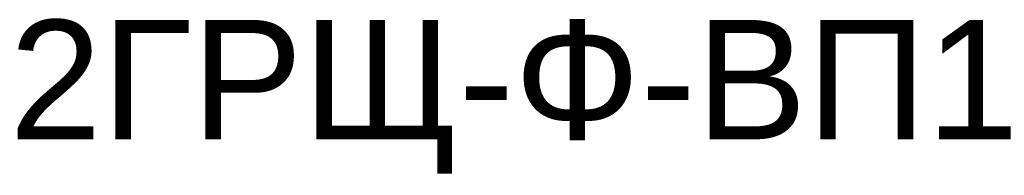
# Model space of a CAD drawing. Header units: millimetres. Extents: x -810 to 16775, y 0 to 287.
# Tile 13 of 20: x 37.12 to 57.79, y 120.02 to 123.29. Entities that reach past the tile are written whole.
import ezdxf

# ---------------------------------------------------------------- set-up
doc = ezdxf.new("R2010")
doc.units = ezdxf.units.MM
doc.layers.get('0').update_dxf_attribs({"linetype": 'CONTINUOUS'})
doc.layers.add('AK_Table', color=7, linetype='CONTINUOUS', lineweight=35)
doc.styles.add('Arial', font='arial.ttf')
doc.styles.add('PT Sans Narrow', font='PTN57F.ttf')

# ---------------------------------------------------------------- blocks, each defined once
blk = doc.blocks.new('*T20')
at = {"layer": 'AK_Table', "color": 0, "linetype": 'ByBlock', "lineweight": -2, "ltscale": 10, "transparency": 16777216}
for p, q in [((0, 0), (395, 0)), ((0, 0), (0, -169.333)), ((25, 0), (25, -169.333)), ((70, 0), (70, -169.333)), ((115, 0), (115, -169.333)), ((175, 0), (175, -169.333)), ((225, 0), (225, -169.333)), ((245, 0), (245, -169.333)), ((265, 0), (265, -169.333)), ((315, 0), (315, -169.333)), ((335, 0), (335, -169.333)), ((355, 0), (355, -169.333)), ((395, 0), (395, -169.333)), ((420, 0), (815, 0)), ((420, 0), (420, -216)), ((445, 0), (445, -216)), ((490, 0), (490, -216)), ((535, 0), (535, -216)), ((595, 0), (595, -216)), ((645, 0), (645, -216)), ((665, 0), (665, -216)), ((685, 0), (685, -216)), ((735, 0), (735, -216)), ((755, 0), (755, -216)), ((775, 0), (775, -216)), ((815, 0), (815, -216)), ((840, 0), (1235, 0)), ((840, 0), (840, -208.182)), ((865, 0), (865, -208.182)), ((910, 0), (910, -208.182)), ((955, 0), (955, -208.182)), ((1015, 0), (1015, -208.182)), ((1065, 0), (1065, -208.182)), ((1085, 0), (1085, -208.182)), ((1105, 0), (1105, -208.182)), ((1155, 0), (1155, -208.182)), ((1175, 0), (1175, -208.182)), ((1195, 0), (1195, -208.182)), ((1235, 0), (1235, -208.182)), ((1260, 0), (1655, 0)), ((1260, 0), (1260, -72)), ((1285, 0), (1285, -72)), ((1330, 0), (1330, -72)), ((1375, 0), (1375, -72)), ((1435, 0), (1435, -72)), ((1485, 0), (1485, -72)), ((1505, 0), (1505, -72)), ((1525, 0), (1525, -72)), ((1575, 0), (1575, -72)), ((1595, 0), (1595, -72)), ((1615, 0), (1615, -72)), ((1655, 0), (1655, -72)), ((0, -8), (395, -8)), ((420, -8), (815, -8)), ((840, -8), (1235, -8)), ((1260, -8), (1655, -8)), ((420, -16), (815, -16)), ((840, -16), (1235, -16)), ((1260, -16), (1655, -16)), ((0, -17.333), (395, -17.333)), ((420, -24), (815, -24)), ((840, -24), (1235, -24)), ((1260, -24), (1655, -24)), ((0, -25.333), (395, -25.333)), ((420, -32), (815, -32)), ((840, -32), (1235, -32)), ((1260, -32), (1655, -32)), ((0, -33.333), (395, -33.333)), ((420, -40), (815, -40)), ((840, -40), (1235, -40)), ((1260, -40), (1655, -40)), ((0, -41.333), (395, -41.333)), ((420, -48), (815, -48)), ((840, -48), (1235, -48)), ((1260, -48), (1655, -48)), ((0, -49.333), (395, -49.333)), ((420, -56), (815, -56)), ((840, -56), (1235, -56)), ((1260, -56), (1655, -56)), ((0, -57.333), (395, -57.333)), ((420, -64), (815, -64)), ((840, -64), (1235, -64)), ((1260, -64), (1655, -64)), ((0, -65.333), (395, -65.333)), ((420, -72), (815, -72)), ((840, -72), (1235, -72)), ((1260, -72), (1655, -72)), ((0, -73.333), (395, -73.333)), ((420, -80), (815, -80)), ((840, -80.182), (1235, -80.182)), ((0, -81.333), (395, -81.333)), ((420, -88), (815, -88)), ((840, -88.182), (1235, -88.182)), ((0, -89.333), (395, -89.333)), ((420, -96), (815, -96)), ((840, -96.182), (1235, -96.182)), ((0, -97.333), (395, -97.333)), ((420, -104), (815, -104)), ((840, -104.182), (1235, -104.182)), ((0, -105.333), (395, -105.333)), ((420, -112), (815, -112)), ((840, -112.182), (1235, -112.182)), ((0, -113.333), (395, -113.333)), ((420, -120), (815, -120)), ((840, -120.182), (1235, -120.182)), ((0, -121.333), (395, -121.333)), ((420, -128), (815, -128)), ((840, -128.182), (1235, -128.182)), ((0, -129.333), (395, -129.333)), ((420, -136), (815, -136)), ((840, -136.182), (1235, -136.182)), ((0, -137.333), (395, -137.333)), ((420, -144), (815, -144)), ((840, -144.182), (1235, -144.182)), ((0, -145.333), (395, -145.333)), ((420, -152), (815, -152)), ((840, -152.182), (1235, -152.182)), ((0, -153.333), (395, -153.333)), ((420, -160), (815, -160)), ((840, -160.182), (1235, -160.182)), ((0, -161.333), (395, -161.333)), ((420, -168), (815, -168)), ((840, -168.182), (1235, -168.182)), ((0, -169.333), (395, -169.333)), ((420, -176), (815, -176)), ((840, -176.182), (1235, -176.182)), ((420, -184), (815, -184)), ((840, -184.182), (1235, -184.182)), ((420, -192), (815, -192)), ((840, -192.182), (1235, -192.182)), ((420, -200), (815, -200)), ((840, -200.182), (1235, -200.182)), ((420, -208), (815, -208)), ((840, -208.182), (1235, -208.182)), ((420, -216), (815, -216))]:
    blk.add_line(p, q, dxfattribs=at)
at = {"layer": 'AK_Table', "color": 0, "ltscale": 10, "transparency": 16777216, "char_height": 2.5, "attachment_point": 5}
for s, insert, width, style in [('КИС-Пнг(А)-HF 2х2х0,78 ', (620, -4), 49, 'Arial'), ('гофр. 25', (710, -4), 49, 'Arial'), ('КПСТТнг(А)-HF 4х2х0,5', (1040, -4), 49, 'Arial'), ('гофр. 25', (1130, -4), 49, 'Arial'), ('КПСТТнг(А)-HF 4х2х0,5', (1460, -4), 49, 'Arial'), ('гофр. 25', (1550, -4), 49, 'Arial'), ('RS2.1.ВРУ', (432.5, -4), 24, 'Arial'), ('ЩД-АСУД.И.2.1', (467.5, -4), 44, 'Arial'), ('2ГРЩ-Ф-ВП1, 2ВРУ-С-ВП1', (512.5, -4), 44, 'Arial'), ('70', (655, -4), 19, 'Arial'), ('70', (745, -4), 19, 'Arial'), ('3ВРУ1-1АВР3', (852.5, -4), 24, 'Arial'), ('3ВРУ1-1АВР3', (887.5, -4), 44, 'Arial'), ('ЩД-АСУД.И.3.2', (932.5, -4), 44, 'Arial'), ('40', (1075, -4), 19, 'Arial'), ('40', (1165, -4), 19, 'Arial'), ('4ВРУ2-АВР3', (1272.5, -4), 24, 'Arial'), ('4ВРУ2-АВР3', (1307.5, -4), 44, 'Arial'), ('ЩД-АСУД.И.4.2', (1352.5, -4), 44, 'Arial'), ('15', (1495, -4), 19, 'Arial'), ('15', (1585, -4), 19, 'Arial'), ('КПСТТнг(А)-HF 4х2х0,5', (620, -12), 49, 'Arial'), ('гофр. 25', (710, -12), 49, 'Arial'), ('КПСТТнг(А)-HF 8х2х0,5', (1040, -12), 49, 'Arial'), ('гофр. 25', (1130, -12), 49, 'Arial'), ('КИС-Пнг(А)-HF 2х2х0,78 ', (1460, -12), 49, 'Arial'), ('гофр. 25', (1550, -12), 49, 'Arial'), ('2ВРУ-С-ВП1', (432.5, -12), 24, 'Arial'), ('2ВРУ-С-ВП1', (467.5, -12), 44, 'Arial'), ('ЩД-АСУД.И.2.1', (512.5, -12), 44, 'Arial'), ('55', (655, -12), 19, 'Arial'), ('55', (745, -12), 19, 'Arial'), ('3ВРУ1-1АВР4', (852.5, -12), 24, 'Arial'), ('3ВРУ1-1АВР4', (887.5, -12), 44, 'Arial'), ('ЩД-АСУД.И.3.2', (932.5, -12), 44, 'Arial'), ('40', (1075, -12), 19, 'Arial'), ('40', (1165, -12), 19, 'Arial'), ('RS4.2.ВРУ', (1272.5, -12), 24, 'Arial'), ('ЩД-АСУД.И.4.2', (1307.5, -12), 44, 'Arial'), ('4ВРУ2-ВП1', (1352.5, -12), 44, 'Arial'), ('25', (1495, -12), 19, 'Arial'), ('25', (1585, -12), 19, 'Arial'), ('КПСТТнг(А)-HF 4х2х0,5', (200, -12.667), 49, 'PT Sans Narrow'), ('гофр. 25', (290, -12.667), 49, 'PT Sans Narrow'), ('1ВРУ1-1ВП1', (12.5, -12.667), 24, 'PT Sans Narrow'), ('1ВРУ1-1ВП1', (47.5, -12.667), 44, 'PT Sans Narrow'), ('ЩД-АСУД.И.1.1', (92.5, -12.667), 44, 'PT Sans Narrow'), ('30', (235, -12.667), 19, 'PT Sans Narrow'), ('30', (325, -12.667), 19, 'PT Sans Narrow'), ('КПСТТнг(А)-HF 4х2х0,5', (620, -20), 49, 'Arial'), ('КИС-Пнг(А)-HF 2х2х0,78 ', (1040, -20), 49, 'Arial'), ('КПСТТнг(А)-HF 13х2х0,5', (1460, -20), 49, 'Arial'), ('2ВРУ-С-АВР1', (432.5, -20), 24, 'Arial'), ('2ВРУ-С-АВР1', (467.5, -20), 44, 'Arial'), ('ЩД-АСУД.И.2.1', (512.5, -20), 44, 'Arial'), ('гофр. 25', (710, -20), 49, 'Arial'), ('RS3.2.ВРУ', (852.5, -20), 24, 'Arial'), ('3ВРУ1-1ВП1', (887.5, -20), 44, 'Arial'), ('ЩД-АСУД.И.3.2', (932.5, -20), 44, 'Arial'), ('40', (1075, -20), 19, 'Arial'), ('гофр. 25', (1130, -20), 49, 'Arial'), ('40', (1165, -20), 19, 'Arial'), ('4ВРУ2-РП2.1', (1272.5, -20), 24, 'Arial'), ('4ВРУ2-РП2', (1307.5, -20), 44, 'Arial'), ('ЩД-АСУД.И.4.2', (1352.5, -20), 44, 'Arial'), ('25', (1495, -20), 19, 'Arial'), ('гофр. 25', (1550, -20), 49, 'Arial'), ('25', (1585, -20), 19, 'Arial'), ('55', (655, -20), 19, 'Arial'), ('55', (745, -20), 19, 'Arial'), ('КПСТТнг(А)-HF 4х2х0,5', (200, -21.333), 49, 'Arial'), ('гофр. 25', (290, -21.333), 49, 'Arial'), ('1ВРУ1-1АВР1', (12.5, -21.333), 24, 'Arial'), ('1ВРУ1-1АВР1', (47.5, -21.333), 44, 'Arial'), ('ЩД-АСУД.И.1.1', (92.5, -21.333), 44, 'Arial'), ('30', (235, -21.333), 19, 'Arial'), ('30', (325, -21.333), 19, 'Arial'), ('КПСТТнг(А)-HF 4х2х0,5', (620, -28), 49, 'Arial'), ('гофр. 25', (710, -28), 49, 'Arial'), ('КПСТТнг(А)-HF 6х2х0,5', (1040, -28), 49, 'Arial'), ('гофр. 25', (1130, -28), 49, 'Arial'), ('КПСТТнг(А)-HF 13х2х0,5', (1460, -28), 49, 'Arial'), ('гофр. 25', (1550, -28), 49, 'Arial'), ('3ГРЩ1-ВП1', (432.5, -28), 24, 'Arial'), ('3ГРЩ1-ВП1', (467.5, -28), 44, 'Arial'), ('ЩД-АСУД.И.3.1', (512.5, -28), 44, 'Arial'), ('15', (655, -28), 19, 'Arial'), ('15', (745, -28), 19, 'Arial'), ('3ВРУ1-1РП2.1', (852.5, -28), 24, 'Arial'), ('3ВРУ1-1РП2', (887.5, -28), 44, 'Arial'), ('ЩД-АСУД.И.3.2', (932.5, -28), 44, 'Arial'), ('40', (1075, -28), 19, 'Arial'), ('40', (1165, -28), 19, 'Arial'), ('4ВРУ2-РП2.2', (1272.5, -28), 24, 'Arial'), ('4ВРУ2-РП2', (1307.5, -28), 44, 'Arial'), ('ЩД-АСУД.И.4.2', (1352.5, -28), 44, 'Arial'), ('25', (1495, -28), 19, 'Arial'), ('25', (1585, -28), 19, 'Arial'), ('КПСТТнг(А)-HF 4х2х0,5', (200, -29.333), 49, 'Arial'), ('гофр. 25', (290, -29.333), 49, 'Arial'), ('1ВРУ1-1АВР2', (12.5, -29.333), 24, 'Arial'), ('1ВРУ1-1АВР2', (47.5, -29.333), 44, 'Arial'), ('ЩД-АСУД.И.1.1', (92.5, -29.333), 44, 'Arial'), ('30', (235, -29.333), 19, 'Arial'), ('30', (325, -29.333), 19, 'Arial'), ('1ВРУ-БКТ-ВП1, 1ВРУ1-1ВП1', (92.5, -37.333), 44, 'Arial'), ('КПСТТнг(А)-HF 4х2х0,5', (620, -36), 49, 'Arial'), ('гофр. 25', (710, -36), 49, 'Arial'), ('КПСТТнг(А)-HF 6х2х0,5', (1040, -36), 49, 'Arial'), ('гофр. 25', (1130, -36), 49, 'Arial'), ('КПСТТнг(А)-HF 13х2х0,5', (1460, -36), 49, 'Arial'), ('гофр. 25', (1550, -36), 49, 'Arial'), ('3ГРЩ1-АВР1', (432.5, -36), 24, 'Arial'), ('3ГРЩ1-АВР1', (467.5, -36), 44, 'Arial'), ('ЩД-АСУД.И.3.1', (512.5, -36), 44, 'Arial'), ('30', (655, -36), 19, 'Arial'), ('30', (745, -36), 19, 'Arial'), ('3ВРУ1-1РП2.2', (852.5, -36), 24, 'Arial'), ('3ВРУ1-1РП2', (887.5, -36), 44, 'Arial'), ('ЩД-АСУД.И.3.2', (932.5, -36), 44, 'Arial'), ('40', (1075, -36), 19, 'Arial'), ('40', (1165, -36), 19, 'Arial'), ('4ВРУ2-РП2.3', (1272.5, -36), 24, 'Arial'), ('4ВРУ2-РП2', (1307.5, -36), 44, 'Arial'), ('ЩД-АСУД.И.4.2', (1352.5, -36), 44, 'Arial'), ('25', (1495, -36), 19, 'Arial'), ('25', (1585, -36), 19, 'Arial'), ('КИС-Пнг(А)-HF 2х2х0,78 ', (200, -37.333), 49, 'Arial'), ('гофр. 25', (290, -37.333), 49, 'Arial'), ('RS1.1.ВРУ', (12.5, -37.333), 24, 'Arial'), ('ЩД-АСУД.И.1.1', (47.5, -37.333), 44, 'Arial'), ('35', (235, -37.333), 19, 'Arial'), ('35', (325, -37.333), 19, 'Arial'), ('КПСТТнг(А)-HF 4х2х0,5', (620, -44), 49, 'Arial'), ('КПСТТнг(А)-HF 6х2х0,5', (1040, -44), 49, 'Arial'), ('КПСТТнг(А)-HF 4х2х0,5', (1460, -44), 49, 'Arial'), ('гофр. 25', (710, -44), 49, 'Arial'), ('гофр. 25', (1130, -44), 49, 'Arial'), ('гофр. 25', (1550, -44), 49, 'Arial'), ('3ГРЩ1-АВР2', (432.5, -44), 24, 'Arial'), ('3ГРЩ1-АВР2', (467.5, -44), 44, 'Arial'), ('ЩД-АСУД.И.3.1', (512.5, -44), 44, 'Arial'), ('30', (655, -44), 19, 'Arial'), ('30', (745, -44), 19, 'Arial'), ('3ВРУ1-1РП2.3', (852.5, -44), 24, 'Arial'), ('3ВРУ1-1РП2', (887.5, -44), 44, 'Arial'), ('ЩД-АСУД.И.3.2', (932.5, -44), 44, 'Arial'), ('40', (1075, -44), 19, 'Arial'), ('40', (1165, -44), 19, 'Arial'), ('ВРУ-НС-ВП1', (1272.5, -44), 24, 'Arial'), ('ВРУ-НС-ВП1', (1307.5, -44), 44, 'Arial'), ('ЩД-АСУД.И.5.1', (1352.5, -44), 44, 'Arial'), ('45', (1495, -44), 19, 'Arial'), ('45', (1585, -44), 19, 'Arial'), ('КПСТТнг(А)-HF 4х2х0,5', (200, -45.333), 49, 'Arial'), ('гофр. 25', (290, -45.333), 49, 'Arial'), ('1ВРУ-БКТ-ВП1', (12.5, -45.333), 24, 'Arial'), ('1ВРУ-БКТ-ВП1', (47.5, -45.333), 44, 'Arial'), ('ЩД-АСУД.И.1.1', (92.5, -45.333), 44, 'Arial'), ('20', (235, -45.333), 19, 'Arial'), ('20', (325, -45.333), 19, 'Arial'), ('КПСТТнг(А)-HF 4х2х0,5', (620, -52), 49, 'Arial'), ('гофр. 25', (710, -52), 49, 'Arial'), ('КПСТТнг(А)-HF 4х2х0,5', (1040, -52), 49, 'Arial'), ('гофр. 25', (1130, -52), 49, 'Arial'), ('КПСТТнг(А)-HF 4х2х0,5', (1460, -52), 49, 'Arial'), ('гофр. 25', (1550, -52), 49, 'Arial'), ('3ГРЩ1-АВР3', (432.5, -52), 24, 'Arial'), ('3ГРЩ1-АВР3', (467.5, -52), 44, 'Arial'), ('ЩД-АСУД.И.3.1', (512.5, -52), 44, 'Arial'), ('25', (655, -52), 19, 'Arial'), ('25', (745, -52), 19, 'Arial'), ('4ВРУ1-ВП1', (852.5, -52), 24, 'Arial'), ('4ВРУ1-ВП1', (887.5, -52), 44, 'Arial'), ('ЩД-АСУД.И.4.1', (932.5, -52), 44, 'Arial'), ('50', (1075, -52), 19, 'Arial'), ('50', (1165, -52), 19, 'Arial'), ('ВРУ-НС-АВР', (1272.5, -52), 24, 'Arial'), ('ВРУ-НС-АВР', (1307.5, -52), 44, 'Arial'), ('ЩД-АСУД.И.5.1', (1352.5, -52), 44, 'Arial'), ('45', (1495, -52), 19, 'Arial'), ('45', (1585, -52), 19, 'Arial'), ('КПСТТнг(А)-HF 10х2х0,5', (200, -53.333), 49, 'Arial'), ('гофр. 40', (290, -53.333), 49, 'Arial'), ('1ВРУ1-1РП2.1', (12.5, -53.333), 24, 'Arial'), ('1ВРУ1-1РП2', (47.5, -53.333), 44, 'Arial'), ('ЩД-АСУД.И.1.1', (92.5, -53.333), 44, 'Arial'), ('30', (235, -53.333), 19, 'Arial'), ('30', (325, -53.333), 19, 'Arial'), ('КИС-Пнг(А)-HF 2х2х0,78 ', (620, -60), 49, 'Arial'), ('гофр. 25', (710, -60), 49, 'Arial'), ('КПСТТнг(А)-HF 4х2х0,5', (1040, -60), 49, 'Arial'), ('гофр. 25', (1130, -60), 49, 'Arial'), ('КИС-Пнг(А)-HF 2х2х0,78 ', (1460, -60), 49, 'Arial'), ('гофр. 25', (1550, -60), 49, 'Arial'), ('RS3.1.1.ВРУ', (432.5, -60), 24, 'Arial'), ('ЩД-АСУД.И.3.1', (467.5, -60), 44, 'Arial'), ('3ГРЩ1-ВП1, 3ГРЩ2-ВП1', (512.5, -60), 44, 'Arial'), ('35', (655, -60), 19, 'Arial'), ('35', (745, -60), 19, 'Arial'), ('4ВРУ1-АВР1', (852.5, -60), 24, 'Arial'), ('4ВРУ1-АВР1', (887.5, -60), 44, 'Arial'), ('ЩД-АСУД.И.4.1', (932.5, -60), 44, 'Arial'), ('50', (1075, -60), 19, 'Arial'), ('50', (1165, -60), 19, 'Arial'), ('RS5.1.ВРУ', (1272.5, -60), 24, 'Arial'), ('4ВРУ-БКТ-ВП1', (1307.5, -60), 44, 'Arial'), ('ЩД-АСУД.И.5.1', (1352.5, -60), 44, 'Arial'), ('45', (1495, -60), 19, 'Arial'), ('45', (1585, -60), 19, 'Arial'), ('КПСТТнг(А)-HF 10х2х0,5', (200, -61.333), 49, 'Arial'), ('1ВРУ1-1РП2.2', (12.5, -61.333), 24, 'Arial'), ('1ВРУ1-1РП2', (47.5, -61.333), 44, 'Arial'), ('ЩД-АСУД.И.1.1', (92.5, -61.333), 44, 'Arial'), ('30', (235, -61.333), 19, 'Arial'), ('гофр. 40', (290, -61.333), 49, 'Arial'), ('30', (325, -61.333), 19, 'Arial'), ('КПСТТнг(А)-HF 4х2х0,5', (620, -68), 49, 'Arial'), ('КПСТТнг(А)-HF 4х2х0,5', (1040, -68), 49, 'Arial'), ('гофр. 25', (710, -68), 49, 'Arial'), ('гофр. 25', (1130, -68), 49, 'Arial'), ('3ГРЩ2-ВП1', (432.5, -68), 24, 'Arial'), ('3ГРЩ2-ВП1', (467.5, -68), 44, 'Arial'), ('ЩД-АСУД.И.3.1', (512.5, -68), 44, 'Arial'), ('30', (655, -68), 19, 'Arial'), ('30', (745, -68), 19, 'Arial'), ('4ВРУ1-АВР2', (852.5, -68), 24, 'Arial'), ('4ВРУ1-АВР2', (887.5, -68), 44, 'Arial'), ('ЩД-АСУД.И.4.1', (932.5, -68), 44, 'Arial'), ('50', (1075, -68), 19, 'Arial'), ('50', (1165, -68), 19, 'Arial'), ('КПСТТнг(А)-HF 10х2х0,5', (200, -69.333), 49, 'Arial'), ('гофр. 40', (290, -69.333), 49, 'Arial'), ('1ВРУ1-1РП2.3', (12.5, -69.333), 24, 'Arial'), ('1ВРУ1-1РП2', (47.5, -69.333), 44, 'Arial'), ('ЩД-АСУД.И.1.1', (92.5, -69.333), 44, 'Arial'), ('30', (235, -69.333), 19, 'Arial'), ('30', (325, -69.333), 19, 'Arial'), ('4ВРУ-БКТ-ВП1, 4ВРУ3-ВП1, 4ВРУ1-ВП1', (932.5, -76.091), 44, 'Arial'), ('КПСТТнг(А)-HF 4х2х0,5', (620, -76), 49, 'Arial'), ('гофр. 25', (710, -76), 49, 'Arial'), ('3ГРЩ2-АВР1', (432.5, -76), 24, 'Arial'), ('3ГРЩ2-АВР1', (467.5, -76), 44, 'Arial'), ('ЩД-АСУД.И.3.1', (512.5, -76), 44, 'Arial'), ('25', (655, -76), 19, 'Arial'), ('25', (745, -76), 19, 'Arial'), ('КИС-Пнг(А)-HF 2х2х0,78 ', (1040, -76.091), 49, 'Arial'), ('гофр. 25', (1130, -76.091), 49, 'Arial'), ('RS4.1.ВРУ', (852.5, -76.091), 24, 'Arial'), ('ЩД-АСУД.И.4.1', (887.5, -76.091), 44, 'Arial'), ('90', (1075, -76.091), 19, 'Arial'), ('90', (1165, -76.091), 19, 'Arial'), ('КПСТТнг(А)-HF 4х2х0,5', (200, -77.333), 49, 'Arial'), ('гофр. 25', (290, -77.333), 49, 'Arial'), ('1ВРУ2-2ВП1', (12.5, -77.333), 24, 'Arial'), ('1ВРУ2-2ВП1', (47.5, -77.333), 44, 'Arial'), ('ЩД-АСУД.И.1.2', (92.5, -77.333), 44, 'Arial'), ('20', (235, -77.333), 19, 'Arial'), ('20', (325, -77.333), 19, 'Arial'), ('КПСТТнг(А)-HF 4х2х0,5', (620, -84), 49, 'Arial'), ('гофр. 25', (710, -84), 49, 'Arial'), ('3ГРЩ2-АВР2', (432.5, -84), 24, 'Arial'), ('3ГРЩ2-АВР2', (467.5, -84), 44, 'Arial'), ('ЩД-АСУД.И.3.1', (512.5, -84), 44, 'Arial'), ('25', (655, -84), 19, 'Arial'), ('25', (745, -84), 19, 'Arial'), ('КПСТТнг(А)-HF 15х2х0,5', (1040, -84.182), 49, 'Arial'), ('гофр. 40', (1130, -84.182), 49, 'Arial'), ('4ВРУ1-РП2.1', (852.5, -84.182), 24, 'Arial'), ('4ВРУ1-РП2', (887.5, -84.182), 44, 'Arial'), ('ЩД-АСУД.И.4.1', (932.5, -84.182), 44, 'Arial'), ('50', (1075, -84.182), 19, 'Arial'), ('50', (1165, -84.182), 19, 'Arial'), ('КПСТТнг(А)-HF 4х2х0,5', (200, -85.333), 49, 'Arial'), ('1ВРУ2-2АВР1', (12.5, -85.333), 24, 'Arial'), ('1ВРУ2-2АВР1', (47.5, -85.333), 44, 'Arial'), ('ЩД-АСУД.И.1.2', (92.5, -85.333), 44, 'Arial'), ('20', (235, -85.333), 19, 'Arial'), ('гофр. 25', (290, -85.333), 49, 'Arial'), ('20', (325, -85.333), 19, 'Arial'), ('КПСТТнг(А)-HF 8х2х0,5', (620, -92), 49, 'Arial'), ('гофр. 25', (710, -92), 49, 'Arial'), ('КПСТТнг(А)-HF 15х2х0,5', (1040, -92.182), 49, 'Arial'), ('3ГРЩ1-1РП1.1', (432.5, -92), 24, 'Arial'), ('3ГРЩ1-1РП1', (467.5, -92), 44, 'Arial'), ('ЩД-АСУД.И.3.1', (512.5, -92), 44, 'Arial'), ('15', (655, -92), 19, 'Arial'), ('15', (745, -92), 19, 'Arial'), ('гофр. 40', (1130, -92.182), 49, 'Arial'), ('4ВРУ1-РП2.2', (852.5, -92.182), 24, 'Arial'), ('4ВРУ1-РП2', (887.5, -92.182), 44, 'Arial'), ('ЩД-АСУД.И.4.1', (932.5, -92.182), 44, 'Arial'), ('50', (1075, -92.182), 19, 'Arial'), ('50', (1165, -92.182), 19, 'Arial'), ('КПСТТнг(А)-HF 4х2х0,5', (200, -93.333), 49, 'Arial'), ('гофр. 25', (290, -93.333), 49, 'Arial'), ('1ВРУ2-2АВР2', (12.5, -93.333), 24, 'Arial'), ('1ВРУ2-2АВР2', (47.5, -93.333), 44, 'Arial'), ('ЩД-АСУД.И.1.2', (92.5, -93.333), 44, 'Arial'), ('20', (235, -93.333), 19, 'Arial'), ('20', (325, -93.333), 19, 'Arial'), ('КПСТТнг(А)-HF 8х2х0,5', (620, -100), 49, 'Arial'), ('3ГРЩ1-1РП1.2', (432.5, -100), 24, 'Arial'), ('3ГРЩ1-1РП1', (467.5, -100), 44, 'Arial'), ('ЩД-АСУД.И.3.1', (512.5, -100), 44, 'Arial'), ('гофр. 25', (710, -100), 49, 'Arial'), ('КПСТТнг(А)-HF 15х2х0,5', (1040, -100.182), 49, 'Arial'), ('гофр. 40', (1130, -100.182), 49, 'Arial'), ('15', (655, -100), 19, 'Arial'), ('15', (745, -100), 19, 'Arial'), ('4ВРУ1-РП2.3', (852.5, -100.182), 24, 'Arial'), ('4ВРУ1-РП2', (887.5, -100.182), 44, 'Arial'), ('ЩД-АСУД.И.4.1', (932.5, -100.182), 44, 'Arial'), ('50', (1075, -100.182), 19, 'Arial'), ('50', (1165, -100.182), 19, 'Arial'), ('КПСТТнг(А)-HF 4х2х0,5', (200, -101.333), 49, 'Arial'), ('гофр. 25', (290, -101.333), 49, 'Arial'), ('1ВРУ2-2АВР3', (12.5, -101.333), 24, 'Arial'), ('1ВРУ2-2АВР3', (47.5, -101.333), 44, 'Arial'), ('ЩД-АСУД.И.1.2', (92.5, -101.333), 44, 'Arial'), ('20', (235, -101.333), 19, 'Arial'), ('20', (325, -101.333), 19, 'Arial'), ('КПСТТнг(А)-HF 8х2х0,5', (620, -108), 49, 'Arial'), ('гофр. 25', (710, -108), 49, 'Arial'), ('3ГРЩ1-1РП1.3', (432.5, -108), 24, 'Arial'), ('3ГРЩ1-1РП1', (467.5, -108), 44, 'Arial'), ('ЩД-АСУД.И.3.1', (512.5, -108), 44, 'Arial'), ('15', (655, -108), 19, 'Arial'), ('15', (745, -108), 19, 'Arial'), ('КПСТТнг(А)-HF 4х2х0,5', (1040, -108.182), 49, 'Arial'), ('гофр. 25', (1130, -108.182), 49, 'Arial'), ('4ВРУ3-ВП1', (852.5, -108.182), 24, 'Arial'), ('4ВРУ3-ВП1', (887.5, -108.182), 44, 'Arial'), ('ЩД-АСУД.И.4.1', (932.5, -108.182), 44, 'Arial'), ('50', (1075, -108.182), 19, 'Arial'), ('50', (1165, -108.182), 19, 'Arial'), ('КИС-Пнг(А)-HF 2х2х0,78 ', (200, -109.333), 49, 'Arial'), ('гофр. 25', (290, -109.333), 49, 'Arial'), ('RS1.2.ВРУ', (12.5, -109.333), 24, 'Arial'), ('1ВРУ2-2ВП1', (47.5, -109.333), 44, 'Arial'), ('ЩД-АСУД.И.1.2', (92.5, -109.333), 44, 'Arial'), ('20', (235, -109.333), 19, 'Arial'), ('20', (325, -109.333), 19, 'Arial'), ('КПСТТнг(А)-HF 4х2х0,5', (620, -116), 49, 'Arial'), ('гофр. 25', (710, -116), 49, 'Arial'), ('3ГРЩ2-РП1.1', (432.5, -116), 24, 'Arial'), ('3ГРЩ2-РП1', (467.5, -116), 44, 'Arial'), ('ЩД-АСУД.И.3.1', (512.5, -116), 44, 'Arial'), ('30', (655, -116), 19, 'Arial'), ('30', (745, -116), 19, 'Arial'), ('КПСТТнг(А)-HF 4х2х0,5', (1040, -116.182), 49, 'Arial'), ('гофр. 25', (1130, -116.182), 49, 'Arial'), ('4ВРУ3-АВР1', (852.5, -116.182), 24, 'Arial'), ('4ВРУ3-АВР1', (887.5, -116.182), 44, 'Arial'), ('ЩД-АСУД.И.4.1', (932.5, -116.182), 44, 'Arial'), ('50', (1075, -116.182), 19, 'Arial'), ('50', (1165, -116.182), 19, 'Arial'), ('КПСТТнг(А)-HF 8х2х0,5', (200, -117.333), 49, 'Arial'), ('гофр. 25', (290, -117.333), 49, 'Arial'), ('1ВРУ2-2РП2.1', (12.5, -117.333), 24, 'Arial'), ('1ВРУ2-2РП2', (47.5, -117.333), 44, 'Arial'), ('ЩД-АСУД.И.1.2', (92.5, -117.333), 44, 'Arial'), ('20', (235, -117.333), 19, 'Arial'), ('20', (325, -117.333), 19, 'Arial'), ('КПСТТнг(А)-HF 4х2х0,5', (620, -124), 49, 'Arial'), ('гофр. 25', (710, -124), 49, 'Arial'), ('КПСТТнг(А)-HF 4х2х0,5', (1040, -124.182), 49, 'Arial'), ('3ГРЩ2-РП1.2', (432.5, -124), 24, 'Arial'), ('3ГРЩ2-РП1', (467.5, -124), 44, 'Arial'), ('ЩД-АСУД.И.3.1', (512.5, -124), 44, 'Arial'), ('30', (655, -124), 19, 'Arial'), ('30', (745, -124), 19, 'Arial'), ('4ВРУ3-АВР2', (852.5, -124.182), 24, 'Arial'), ('4ВРУ3-АВР2', (887.5, -124.182), 44, 'Arial'), ('ЩД-АСУД.И.4.1', (932.5, -124.182), 44, 'Arial'), ('50', (1075, -124.182), 19, 'Arial'), ('гофр. 25', (1130, -124.182), 49, 'Arial'), ('50', (1165, -124.182), 19, 'Arial'), ('КПСТТнг(А)-HF 8х2х0,5', (200, -125.333), 49, 'Arial'), ('гофр. 25', (290, -125.333), 49, 'Arial'), ('1ВРУ2-2РП2.2', (12.5, -125.333), 24, 'Arial'), ('1ВРУ2-2РП2', (47.5, -125.333), 44, 'Arial'), ('ЩД-АСУД.И.1.2', (92.5, -125.333), 44, 'Arial'), ('20', (235, -125.333), 19, 'Arial'), ('20', (325, -125.333), 19, 'Arial'), ('КПСТТнг(А)-HF 4х2х0,5', (620, -132), 49, 'Arial'), ('гофр. 25', (710, -132), 49, 'Arial'), ('3ГРЩ2-РП1.3', (432.5, -132), 24, 'Arial'), ('3ГРЩ2-РП1', (467.5, -132), 44, 'Arial'), ('ЩД-АСУД.И.3.1', (512.5, -132), 44, 'Arial'), ('30', (655, -132), 19, 'Arial'), ('30', (745, -132), 19, 'Arial'), ('КПСТТнг(А)-HF 8х2х0,5', (1040, -132.182), 49, 'Arial'), ('гофр. 25', (1130, -132.182), 49, 'Arial'), ('4ВРУ3-АВР3', (852.5, -132.182), 24, 'Arial'), ('4ВРУ3-АВР3', (887.5, -132.182), 44, 'Arial'), ('ЩД-АСУД.И.4.1', (932.5, -132.182), 44, 'Arial'), ('50', (1075, -132.182), 19, 'Arial'), ('50', (1165, -132.182), 19, 'Arial'), ('КПСТТнг(А)-HF 8х2х0,5', (200, -133.333), 49, 'Arial'), ('гофр. 25', (290, -133.333), 49, 'Arial'), ('1ВРУ2-2РП2.3', (12.5, -133.333), 24, 'Arial'), ('1ВРУ2-2РП2', (47.5, -133.333), 44, 'Arial'), ('ЩД-АСУД.И.1.2', (92.5, -133.333), 44, 'Arial'), ('20', (235, -133.333), 19, 'Arial'), ('20', (325, -133.333), 19, 'Arial'), ('КПСТТнг(А)-HF 4х2х0,5', (620, -140), 49, 'Arial'), ('гофр. 25', (710, -140), 49, 'Arial'), ('ВРУ-А1-ВП1', (432.5, -140), 24, 'Arial'), ('ВРУ-А1-ВП1', (467.5, -140), 44, 'Arial'), ('ЩД-АСУД.И.3.1', (512.5, -140), 44, 'Arial'), ('20', (655, -140), 19, 'Arial'), ('20', (745, -140), 19, 'Arial'), ('КПСТТнг(А)-HF 4х2х0,5', (1040, -140.182), 49, 'Arial'), ('гофр. 25', (1130, -140.182), 49, 'Arial'), ('4ВРУ3-РП1.1', (852.5, -140.182), 24, 'Arial'), ('4ВРУ3-РП1', (887.5, -140.182), 44, 'Arial'), ('ЩД-АСУД.И.4.1', (932.5, -140.182), 44, 'Arial'), ('50', (1075, -140.182), 19, 'Arial'), ('50', (1165, -140.182), 19, 'Arial'), ('КПСТТнг(А)-HF 4х2х0,5', (200, -141.333), 49, 'Arial'), ('2ГРЩ-Ф-ВП1', (12.5, -141.333), 24, 'Arial'), ('2ГРЩ-Ф-ВП1', (47.5, -141.333), 44, 'Arial'), ('ЩД-АСУД.И.2.1', (92.5, -141.333), 44, 'Arial'), ('24', (235, -141.333), 19, 'Arial'), ('гофр. 25', (290, -141.333), 49, 'Arial'), ('24', (325, -141.333), 19, 'Arial'), ('КПСТТнг(А)-HF 4х2х0,5', (620, -148), 49, 'Arial'), ('гофр. 25', (710, -148), 49, 'Arial'), ('КПСТТнг(А)-HF 2х2х0,5', (1040, -148.182), 49, 'Arial'), ('ВРУ-А1-АВР1', (432.5, -148), 24, 'Arial'), ('ВРУ-А1-АВР1', (467.5, -148), 44, 'Arial'), ('ЩД-АСУД.И.3.1', (512.5, -148), 44, 'Arial'), ('20', (655, -148), 19, 'Arial'), ('20', (745, -148), 19, 'Arial'), ('4ВРУ3-РП1.3', (852.5, -148.182), 24, 'Arial'), ('4ВРУ3-РП1', (887.5, -148.182), 44, 'Arial'), ('ЩД-АСУД.И.4.1', (932.5, -148.182), 44, 'Arial'), ('50', (1075, -148.182), 19, 'Arial'), ('гофр. 25', (1130, -148.182), 49, 'Arial'), ('50', (1165, -148.182), 19, 'Arial'), ('КПСТТнг(А)-HF 4х2х0,5', (200, -149.333), 49, 'Arial'), ('гофр. 25', (290, -149.333), 49, 'Arial'), ('2ГРЩ-Ф-АВР1', (12.5, -149.333), 24, 'Arial'), ('2ГРЩ-Ф-АВР1', (47.5, -149.333), 44, 'Arial'), ('ЩД-АСУД.И.2.1', (92.5, -149.333), 44, 'Arial'), ('24', (235, -149.333), 19, 'Arial'), ('24', (325, -149.333), 19, 'Arial'), ('КПСТТнг(А)-HF 4х2х0,5', (620, -156), 49, 'Arial'), ('гофр. 25', (710, -156), 49, 'Arial'), ('ЩД-АСУД.И.3.1', (512.5, -156), 44, 'Arial'), ('20', (655, -156), 19, 'Arial'), ('20', (745, -156), 19, 'Arial'), ('КПСТТнг(А)-HF 4х2х0,5', (1040, -156.182), 49, 'Arial'), ('гофр. 25', (1130, -156.182), 49, 'Arial'), ('ВРУ-А1-РП4-АВР', (432.5, -156), 24, 'Arial'), ('ВРУ-А1-РП4-АВР', (467.5, -156), 44, 'Arial'), ('4ВРУ3-РП2.1', (852.5, -156.182), 24, 'Arial'), ('4ВРУ3-РП2', (887.5, -156.182), 44, 'Arial'), ('ЩД-АСУД.И.4.1', (932.5, -156.182), 44, 'Arial'), ('50', (1075, -156.182), 19, 'Arial'), ('50', (1165, -156.182), 19, 'Arial'), ('КПСТТнг(А)-HF 4х2х0,5', (200, -157.333), 49, 'Arial'), ('гофр. 25', (290, -157.333), 49, 'Arial'), ('2ГРЩ-Ф-АВР2', (12.5, -157.333), 24, 'Arial'), ('2ГРЩ-Ф-АВР2', (47.5, -157.333), 44, 'Arial'), ('ЩД-АСУД.И.2.1', (92.5, -157.333), 44, 'Arial'), ('24', (235, -157.333), 19, 'Arial'), ('24', (325, -157.333), 19, 'Arial'), ('КИС-Пнг(А)-HF 2х2х0,78 ', (620, -164), 49, 'Arial'), ('гофр. 25', (710, -164), 49, 'Arial'), ('RS3.1.2.ВРУ', (432.5, -164), 24, 'Arial'), ('ЩД-АСУД.И.3.1', (467.5, -164), 44, 'Arial'), ('ВРУ-А1-ВП1, ВРУ-А2 ВП1', (512.5, -164), 44, 'Arial'), ('30', (655, -164), 19, 'Arial'), ('30', (745, -164), 19, 'Arial'), ('КПСТТнг(А)-HF 2х2х0,5', (1040, -164.182), 49, 'Arial'), ('гофр. 25', (1130, -164.182), 49, 'Arial'), ('4ВРУ3-РП2.3', (852.5, -164.182), 24, 'Arial'), ('4ВРУ3-РП2', (887.5, -164.182), 44, 'Arial'), ('ЩД-АСУД.И.4.1', (932.5, -164.182), 44, 'Arial'), ('50', (1075, -164.182), 19, 'Arial'), ('50', (1165, -164.182), 19, 'Arial'), ('КПСТТнг(А)-HF 8х2х0,5', (200, -165.333), 49, 'Arial'), ('2ГРЩ-Ф-АВР3', (12.5, -165.333), 24, 'Arial'), ('2ГРЩ-Ф-АВР3', (47.5, -165.333), 44, 'Arial'), ('ЩД-АСУД.И.2.1', (92.5, -165.333), 44, 'Arial'), ('24', (235, -165.333), 19, 'Arial'), ('гофр. 25', (290, -165.333), 49, 'Arial'), ('24', (325, -165.333), 19, 'Arial'), ('КПСТТнг(А)-HF 4х2х0,5', (620, -172), 49, 'Arial'), ('гофр. 25', (710, -172), 49, 'Arial'), ('КПСТТнг(А)-HF 4х2х0,5', (1040, -172.182), 49, 'Arial'), ('ВРУ-А2-ВП1', (432.5, -172), 24, 'Arial'), ('ВРУ-А2-ВП1', (467.5, -172), 44, 'Arial'), ('ЩД-АСУД.И.3.1', (512.5, -172), 44, 'Arial'), ('30', (655, -172), 19, 'Arial'), ('30', (745, -172), 19, 'Arial'), ('гофр. 25', (1130, -172.182), 49, 'Arial'), ('4ВРУ-БКТ-ВП1', (852.5, -172.182), 24, 'Arial'), ('4ВРУ-БКТ-ВП1', (887.5, -172.182), 44, 'Arial'), ('ЩД-АСУД.И.4.1', (932.5, -172.182), 44, 'Arial'), ('28', (1075, -172.182), 19, 'Arial'), ('28', (1165, -172.182), 19, 'Arial'), ('КПСТТнг(А)-HF 4х2х0,5', (620, -180), 49, 'Arial'), ('ВРУ-А2-АВР1', (432.5, -180), 24, 'Arial'), ('ВРУ-А2-АВР1', (467.5, -180), 44, 'Arial'), ('ЩД-АСУД.И.3.1', (512.5, -180), 44, 'Arial'), ('30', (655, -180), 19, 'Arial'), ('гофр. 25', (710, -180), 49, 'Arial'), ('30', (745, -180), 19, 'Arial'), ('КПСТТнг(А)-HF 4х2х0,5', (1040, -180.182), 49, 'Arial'), ('гофр. 25', (1130, -180.182), 49, 'Arial'), ('4ВРУ-БКТ-ВП3', (852.5, -180.182), 24, 'Arial'), ('4ВРУ-БКТ-ВП3', (887.5, -180.182), 44, 'Arial'), ('ЩД-АСУД.И.4.1', (932.5, -180.182), 44, 'Arial'), ('28', (1075, -180.182), 19, 'Arial'), ('28', (1165, -180.182), 19, 'Arial'), ('КПСТТнг(А)-HF 4х2х0,5', (620, -188), 49, 'Arial'), ('гофр. 25', (710, -188), 49, 'Arial'), ('ВРУ-А2-АВР2', (432.5, -188), 24, 'Arial'), ('ВРУ-А2-АВР2', (467.5, -188), 44, 'Arial'), ('ЩД-АСУД.И.3.1', (512.5, -188), 44, 'Arial'), ('30', (655, -188), 19, 'Arial'), ('30', (745, -188), 19, 'Arial'), ('КПСТТнг(А)-HF 4х2х0,5', (1040, -188.182), 49, 'Arial'), ('гофр. 25', (1130, -188.182), 49, 'Arial'), ('4ВРУ2-ВП1', (852.5, -188.182), 24, 'Arial'), ('4ВРУ2-ВП1', (887.5, -188.182), 44, 'Arial'), ('ЩД-АСУД.И.4.2', (932.5, -188.182), 44, 'Arial'), ('25', (1075, -188.182), 19, 'Arial'), ('25', (1165, -188.182), 19, 'Arial'), ('КПСТТнг(А)-HF 4х2х0,5', (620, -196), 49, 'Arial'), ('гофр. 25', (710, -196), 49, 'Arial'), ('3ВРУ1-1ВП1', (432.5, -196), 24, 'Arial'), ('3ВРУ1-1ВП1', (467.5, -196), 44, 'Arial'), ('ЩД-АСУД.И.3.2', (512.5, -196), 44, 'Arial'), ('40', (655, -196), 19, 'Arial'), ('40', (745, -196), 19, 'Arial'), ('КПСТТнг(А)-HF 4х2х0,5', (1040, -196.182), 49, 'Arial'), ('гофр. 25', (1130, -196.182), 49, 'Arial'), ('4ВРУ2-АВР1', (852.5, -196.182), 24, 'Arial'), ('4ВРУ2-АВР1', (887.5, -196.182), 44, 'Arial'), ('ЩД-АСУД.И.4.2', (932.5, -196.182), 44, 'Arial'), ('25', (1075, -196.182), 19, 'Arial'), ('25', (1165, -196.182), 19, 'Arial'), ('КПСТТнг(А)-HF 4х2х0,5', (620, -204), 49, 'Arial'), ('гофр. 25', (710, -204), 49, 'Arial'), ('КПСТТнг(А)-HF 4х2х0,5', (1040, -204.182), 49, 'Arial'), ('3ВРУ1-1АВР1', (432.5, -204), 24, 'Arial'), ('3ВРУ1-1АВР1', (467.5, -204), 44, 'Arial'), ('ЩД-АСУД.И.3.2', (512.5, -204), 44, 'Arial'), ('40', (655, -204), 19, 'Arial'), ('40', (745, -204), 19, 'Arial'), ('4ВРУ2-АВР2', (852.5, -204.182), 24, 'Arial'), ('4ВРУ2-АВР2', (887.5, -204.182), 44, 'Arial'), ('ЩД-АСУД.И.4.2', (932.5, -204.182), 44, 'Arial'), ('гофр. 25', (1130, -204.182), 49, 'Arial'), ('15', (1075, -204.182), 19, 'Arial'), ('15', (1165, -204.182), 19, 'Arial'), ('КПСТТнг(А)-HF 4х2х0,5', (620, -212), 49, 'Arial'), ('гофр. 25', (710, -212), 49, 'Arial'), ('3ВРУ1-1АВР2', (432.5, -212), 24, 'Arial'), ('3ВРУ1-1АВР2', (467.5, -212), 44, 'Arial'), ('ЩД-АСУД.И.3.2', (512.5, -212), 44, 'Arial'), ('40', (655, -212), 19, 'Arial'), ('40', (745, -212), 19, 'Arial')]:
    blk.add_mtext(s, dxfattribs=dict(at, insert=insert, width=width, style=style))

msp = doc.modelspace()

# ---------------------------------------------------------------- block references
msp.add_blockref('*T20', (0, 263))

doc.saveas('drawing.dxf')
